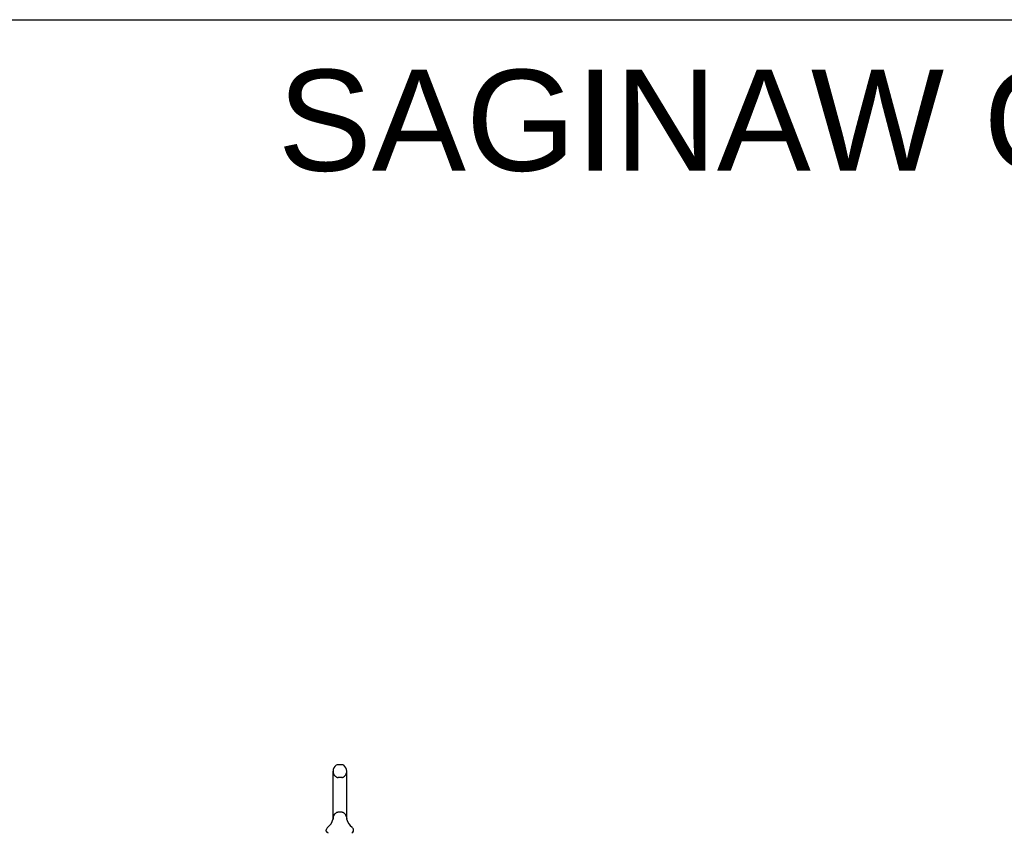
# Model space of a CAD drawing. Header units: inches. Extents: x 0 to 200, y 0 to 129.
# Tile 25 of 27: x 100 to 134, y 101 to 129. Entities that reach past the tile are written whole.
import ezdxf

# ---------------------------------------------------------------- set-up
doc = ezdxf.new("R2010")
doc.units = ezdxf.units.IN
doc.header["$LTSCALE"] = 11
doc.header["$MEASUREMENT"] = 0
doc.linetypes.add('HIDDEN', pattern=[0.2, 0.1, -0.1])
doc.layers.get('0').update_dxf_attribs({"linetype": 'CONTINUOUS'})
doc.layers.add('DEFAULT_2', color=8, linetype='HIDDEN')
doc.layers.add('DIMENSIONS', color=7, linetype='CONTINUOUS')
doc.styles.get("Standard").update_dxf_attribs({"font": 'arial.ttf'})

msp = doc.modelspace()

# ---------------------------------------------------------------- linework, layer by layer
at = {"color": 7, "linetype": 'Continuous'}
for p, q in [((0, 129.412), (200, 129.412)), ((111.252, 103.378), (111.124, 103.378)), ((110.947, 101.493), (110.947, 103.156)), ((111.43, 101.493), (111.43, 103.156)), ((110.947, 101.488), (110.947, 101.493)), ((110.947, 101.488), (110.947, 101.487)), ((110.947, 101.487), (110.947, 101.486)), ((111.43, 101.493), (111.43, 101.488)), ((111.43, 101.487), (111.43, 101.488)), ((111.43, 101.488), (111.43, 101.488)), ((110.941, 101.449), (110.941, 101.448)), ((110.945, 101.463), (110.944, 101.462)), ((110.945, 101.462), (110.944, 101.462)), ((110.946, 101.469), (110.945, 101.468)), ((110.945, 101.468), (110.945, 101.467)), ((110.945, 101.468), (110.945, 101.467)), ((110.945, 101.467), (110.945, 101.466)), ((110.945, 101.466), (110.945, 101.466)), ((110.945, 101.466), (110.945, 101.465)), ((110.945, 101.465), (110.945, 101.464)), ((110.945, 101.464), (110.945, 101.464)), ((110.945, 101.464), (110.945, 101.463)), ((110.947, 101.479), (110.946, 101.478)), ((110.946, 101.478), (110.946, 101.477)), ((110.946, 101.477), (110.946, 101.476)), ((110.946, 101.477), (110.946, 101.476)), ((110.946, 101.476), (110.946, 101.475)), ((110.946, 101.475), (110.946, 101.474)), ((110.946, 101.475), (110.946, 101.474)), ((110.946, 101.474), (110.946, 101.473)), ((110.946, 101.473), (110.946, 101.473)), ((110.946, 101.473), (110.946, 101.472)), ((110.946, 101.472), (110.946, 101.471)), ((110.946, 101.472), (110.946, 101.471)), ((110.946, 101.471), (110.946, 101.47)), ((110.946, 101.47), (110.946, 101.469)), ((110.946, 101.47), (110.946, 101.469)), ((110.946, 101.469), (110.946, 101.469)), ((110.947, 101.487), (110.947, 101.486)), ((110.947, 101.486), (110.947, 101.486)), ((110.947, 101.486), (110.947, 101.485)), ((110.947, 101.485), (110.947, 101.484)), ((110.947, 101.485), (110.947, 101.484)), ((110.947, 101.484), (110.947, 101.483)), ((110.947, 101.483), (110.947, 101.482)), ((110.947, 101.483), (110.947, 101.482)), ((110.947, 101.482), (110.947, 101.481)), ((110.947, 101.481), (110.947, 101.48)), ((110.947, 101.481), (110.947, 101.48)), ((110.947, 101.48), (110.947, 101.479)), ((110.947, 101.479), (110.947, 101.478)), ((111.43, 101.481), (111.43, 101.482)), ((111.43, 101.48), (111.43, 101.481)), ((111.43, 101.481), (111.43, 101.481)), ((111.43, 101.479), (111.43, 101.48)), ((111.43, 101.48), (111.43, 101.48)), ((111.43, 101.478), (111.43, 101.479)), ((111.43, 101.477), (111.43, 101.478)), ((111.43, 101.478), (111.43, 101.478)), ((111.43, 101.476), (111.43, 101.477)), ((111.43, 101.477), (111.43, 101.477)), ((111.43, 101.475), (111.43, 101.476)), ((111.43, 101.475), (111.43, 101.476)), ((111.43, 101.474), (111.43, 101.475)), ((111.43, 101.473), (111.43, 101.474)), ((111.43, 101.474), (111.43, 101.474)), ((111.43, 101.472), (111.43, 101.473)), ((111.43, 101.471), (111.43, 101.472)), ((111.43, 101.471), (111.43, 101.472)), ((111.431, 101.47), (111.43, 101.471)), ((111.431, 101.469), (111.431, 101.47)), ((111.431, 101.468), (111.431, 101.469)), ((111.431, 101.468), (111.431, 101.469)), ((111.431, 101.467), (111.431, 101.468)), ((111.431, 101.466), (111.431, 101.467)), ((111.431, 101.466), (111.431, 101.467)), ((111.431, 101.465), (111.431, 101.466)), ((111.431, 101.464), (111.431, 101.465)), ((111.432, 101.463), (111.431, 101.464)), ((111.432, 101.462), (111.432, 101.463)), ((111.432, 101.462), (111.432, 101.462)), ((111.435, 101.448), (111.435, 101.449)), ((110.713, 101.06), (110.713, 101.098)), ((111.663, 101.06), (111.663, 101.098))]:
    msp.add_line(p, q, dxfattribs=at)
for points in [[(111.43, 101.483), (111.43, 101.483), (111.43, 101.484), (111.43, 101.485), (111.43, 101.485), (111.43, 101.486), (111.43, 101.487), (111.43, 101.487)], [(111.43, 101.484), (111.43, 101.485), (111.43, 101.485), (111.43, 101.486), (111.43, 101.487), (111.43, 101.487)], [(111.43, 101.482), (111.43, 101.483), (111.43, 101.483)]]:
    msp.add_lwpolyline(points, dxfattribs=at)
for centre, radius, start, end in [((111.188, 103.156), 0.241, 123.1848, 180), ((111.124, 103.253), 0.125, 90, 123.1848), ((111.252, 103.253), 0.125, 56.8152, 90), ((111.188, 103.156), 0.241, 0, 56.8152), ((110.838, 101.098), 0.125, 126.7414, 180), ((110.464, 101.599), 0.5, 306.7414, 344.6791), ((111.912, 101.599), 0.5, 195.3209, 233.2586), ((111.538, 101.098), 0.125, 0, 53.2586), ((110.773, 101.06), 0.06, 180, 270), ((111.603, 101.06), 0.06, 270, 360)]:
    msp.add_arc(centre, radius, start, end, dxfattribs=at)
at = {"layer": 'DEFAULT_2', "color": 8, "linetype": 'HIDDEN'}
for p, q in [((111.252, 102.933), (111.124, 102.933)), ((111.252, 101.715), (111.124, 101.715)), ((110.941, 101.449), (110.941, 101.449)), ((110.941, 101.448), (110.941, 101.448)), ((110.941, 101.448), (110.941, 101.448)), ((110.941, 101.448), (110.941, 101.448)), ((110.941, 101.448), (110.941, 101.448)), ((111.435, 101.448), (111.435, 101.448))]:
    msp.add_line(p, q, dxfattribs=at)
for centre, radius, start, end in [((111.188, 103.156), 0.241, 180, 236.8152), ((111.124, 103.058), 0.125, 236.8152, 270), ((111.252, 103.058), 0.125, 270, 303.1848), ((111.188, 103.156), 0.241, 303.1848, 360), ((111.188, 101.493), 0.241, 123.1848, 180), ((111.124, 101.59), 0.125, 90, 123.1848), ((111.252, 101.59), 0.125, 56.8152, 90), ((111.188, 101.493), 0.241, 0, 56.8152)]:
    msp.add_arc(centre, radius, start, end, dxfattribs=at)

# ---------------------------------------------------------------- texts
at = {"layer": 'DIMENSIONS', "color": 2, "linetype": 'Continuous', "insert": (153.665, 127.662), "char_height": 3.52941, "width": 89.14061, "attachment_point": 2, "line_spacing_factor": 0.9}
msp.add_mtext('SAGINAW CONTROL & ENGINEERING\\PSCE-604808LP', dxfattribs=at)

doc.saveas('drawing.dxf')
